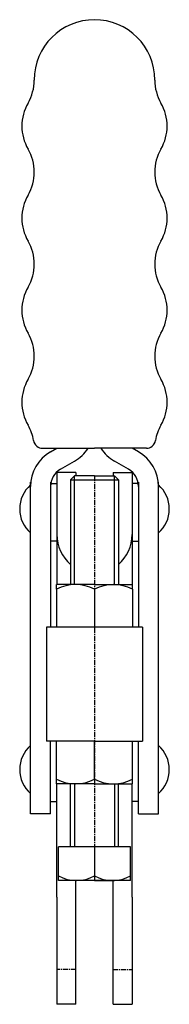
# Model space of a CAD drawing. Extents: x 272 to 309, y 181 to 427.
import ezdxf

# ---------------------------------------------------------------- set-up
doc = ezdxf.new("R2010")
doc.units = 0
doc.linetypes.add('CENTER', pattern=[2, 1.25, -0.25, 0.25, -0.25])
doc.layers.get('0').update_dxf_attribs({"linetype": 'CONTINUOUS'})
doc.layers.add('BRAUER-1', color=1, linetype='CENTER')

msp = doc.modelspace()

# ---------------------------------------------------------------- linework, layer by layer
for p, q in [((277.635, 320.214487), (290.599998, 320.214486)), ((279.599998, 319.307096), (281.171647, 320.214487)), ((303.564996, 320.214487), (290.599998, 320.214486)), ((301.599998, 319.307097), (300.028349, 320.214487)), ((282.099998, 314.976973), (285.599968, 316.997664)), ((299.099998, 314.976973), (295.600029, 316.997664)), ((281.199998, 314.160178), (281.199999, 286.173095)), ((285.899998, 314.160178), (281.199998, 314.160178)), ((285.599998, 313.330179), (284.599998, 312.330179)), ((285.599999, 286.173095), (285.599998, 313.330179)), ((290.599998, 313.330179), (285.599998, 313.330179)), ((285.899998, 314.160178), (285.899998, 313.330179)), ((290.599998, 313.330179), (295.599998, 313.330179)), ((295.299998, 314.160178), (299.999998, 314.160178)), ((295.299998, 314.160178), (295.299998, 313.330179)), ((295.599999, 286.173095), (295.599998, 313.330179)), ((295.599998, 313.330179), (296.599998, 312.330179)), ((299.999998, 314.160178), (299.999999, 286.173095)), ((274.599999, 228.846849), (274.599998, 311.760181)), ((279.599998, 311.760181), (279.599999, 275.516845)), ((279.599998, 311.439423), (281.199998, 311.439423)), ((284.599998, 312.330179), (296.599998, 312.330179)), ((284.599998, 312.330179), (284.599999, 286.173095)), ((296.599998, 312.330179), (296.599999, 286.173095)), ((301.599998, 311.439423), (299.999998, 311.439423)), ((301.599998, 311.760181), (301.599999, 275.516845)), ((306.599999, 228.846849), (306.599998, 311.760181)), ((281.199998, 297.046846), (279.599998, 297.046846)), ((299.999998, 297.046846), (301.599998, 297.046846)), ((281.099999, 285.024658), (281.099999, 286.173095)), ((290.599999, 286.173095), (281.099999, 286.173095)), ((290.599999, 286.173095), (300.099999, 286.173095)), ((300.099999, 285.024658), (300.099999, 286.173095)), ((281.099999, 285.024658), (281.099999, 275.516845)), ((290.599999, 285.024658), (290.599999, 275.516845)), ((300.099999, 285.024658), (300.099999, 275.516845)), ((302.599999, 275.516845), (278.599999, 275.516845)), ((278.599999, 275.516845), (278.599999, 247.016847)), ((302.599999, 275.516845), (302.599999, 247.016847)), ((290.599999, 247.016847), (278.599999, 247.016847)), ((279.599999, 228.846849), (279.599999, 247.016847)), ((281.099999, 236.360597), (281.099999, 247.016847)), ((290.599998, 237.509034), (290.599999, 247.016847)), ((290.599999, 247.016847), (302.599999, 247.016847)), ((300.099999, 236.360597), (300.099999, 247.016847)), ((301.599999, 228.846849), (301.599999, 247.016847)), ((290.599999, 236.360597), (281.099999, 236.360597)), ((281.2, 208.066847), (281.199999, 236.360597)), ((284.599999, 220.616847), (284.599999, 236.360597)), ((285.599999, 236.360597), (285.599999, 220.616847)), ((290.599999, 236.360597), (300.099999, 236.360597)), ((295.599999, 236.360597), (295.599999, 220.616847)), ((296.599999, 220.616847), (296.599999, 236.360597)), ((300, 208.066847), (299.999999, 236.360597)), ((279.599999, 231.946847), (281.199999, 231.946847)), ((301.599999, 231.946847), (299.999999, 231.946847)), ((279.599999, 228.846849), (274.599999, 228.846849)), ((301.599999, 228.846849), (306.599999, 228.846849)), ((299.599999, 220.616847), (281.599999, 220.616847)), ((281.599999, 212.216847), (281.599999, 220.616847)), ((290.599999, 220.616847), (290.599999, 213.416847)), ((299.599999, 212.216847), (299.599999, 220.616847)), ((299.599999, 212.216847), (281.599999, 212.216847)), ((290.599999, 212.216847), (285.599999, 212.216847)), ((285.9, 208.066849), (285.899999, 212.216847)), ((290.599999, 212.216847), (295.599999, 212.216847)), ((295.3, 208.066849), (295.299999, 212.216847)), ((281.2, 208.066847), (281.2, 181.3)), ((285.9, 181.3), (285.9, 208.066849)), ((295.3, 181.3), (295.3, 208.066849)), ((300, 208.066847), (300, 181.3)), ((285.9, 181.3), (281.2, 181.3)), ((295.3, 181.3), (300, 181.3))]:
    msp.add_line(p, q)
for centre, radius, start, end in [((290.600012, 412.214489), 15.071973, 0.000001, 179.999996), ((264.028039, 412.21449), 11.5, 329.999989, 359.999996), ((317.171979, 412.214488), 11.5, 179.99999, 210), ((283.94662, 400.714486), 11.5, 149.999986, 209.999976), ((297.253394, 400.714487), 11.500001, 330.00001, 30.000002), ((264.028033, 389.21449), 11.5, 329.999989, 29.999996), ((317.171979, 389.214488), 11.5, 149.999991, 210), ((283.946615, 377.714486), 11.5, 149.999989, 209.999976), ((297.253395, 377.714487), 11.5, 330.00001, 30.000005), ((264.028028, 366.21449), 11.5, 329.999986, 29.999996), ((317.171979, 366.214488), 11.5, 149.999991, 210), ((283.946609, 354.714486), 11.5, 149.999989, 209.999976), ((297.253395, 354.714487), 11.5, 330.00001, 30.000005), ((264.028022, 343.21449), 11.5, 329.999989, 29.999996), ((317.171979, 343.214488), 11.5, 149.999991, 210), ((283.946604, 331.714486), 11.5, 149.999989, 209.999976), ((297.253395, 331.714487), 11.5, 330.00001, 30.000005), ((264.028016, 320.21449), 11.5, 9.594055, 29.999996), ((317.17198, 320.214488), 11.5, 149.999991, 170.405935), ((277.635, 322.514487), 2.3, 189.594047, 270), ((280.599998, 325.657942), 10.000006, 299.999782, 327.020066), ((300.599998, 325.657942), 10.000006, 212.979934, 240.000222), ((303.564996, 322.514487), 2.3, 270, 350.405933), ((284.599998, 310.646849), 10, 120.000019, 180), ((296.599998, 310.646849), 10, 0, 59.999983), ((284.599998, 310.646849), 4.999997, 120.000017, 180.000001), ((296.599998, 310.646849), 4.999997, 0.000001, 59.999983), ((279.891501, 305.046846), 8, 131.409624, 228.590379), ((301.308496, 305.046846), 8, 311.409623, 48.590381), ((291.199998, 298.666846), 10, 180.000011, 228.700128), ((289.999998, 298.666846), 10, 311.299874, 359.999994), ((285.849999, 275.775747), 10.397348, 62.816148, 117.183854), ((295.349999, 275.775747), 10.397348, 62.816147, 117.183852), ((279.891502, 239.946847), 8, 131.409624, 228.590379), ((301.308497, 239.946847), 8, 311.409623, 48.590381), ((285.849999, 246.757945), 10.397348, 242.816131, 297.183847), ((295.349999, 246.757945), 10.397348, 242.816147, 297.183855), ((286.099999, 221.254347), 9.0375, 240.137166, 299.862834), ((295.099999, 221.254347), 9.0375, 240.137166, 299.862834)]:
    msp.add_arc(centre, radius, start, end)
at = {"layer": 'BRAUER-1'}
for p, q in [((290.599998, 313.330179), (290.599999, 212.216847)), ((285.9, 190), (281.2, 190)), ((295.3, 190), (300, 190))]:
    msp.add_line(p, q, dxfattribs=at)

doc.saveas('drawing.dxf')
